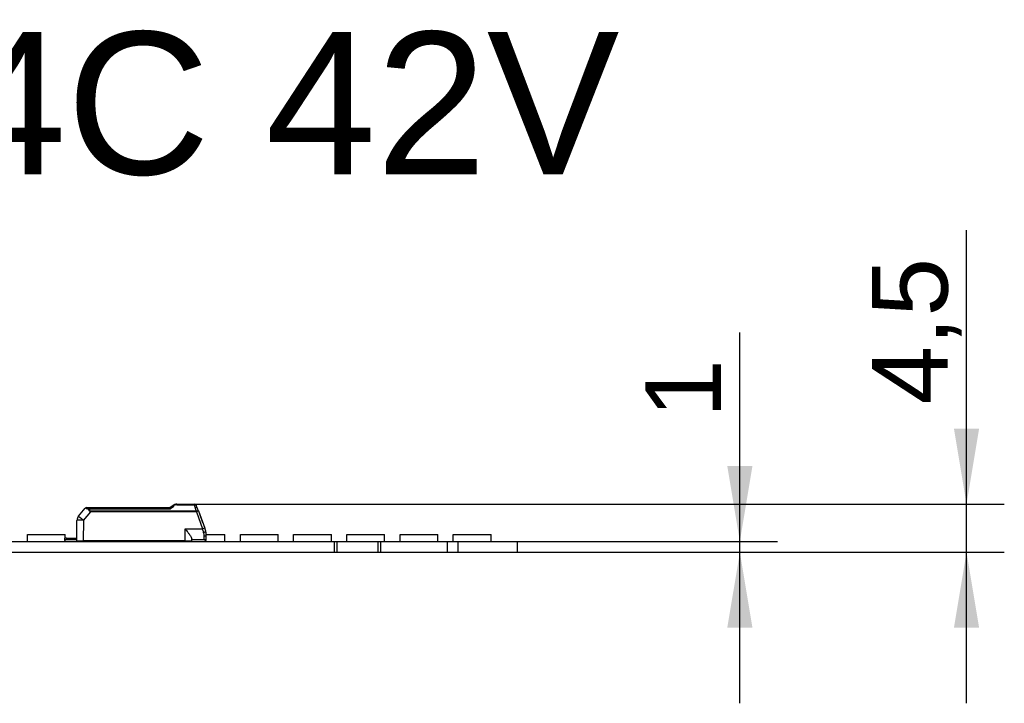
# Model space of a CAD drawing. Header units: millimetres. Extents: x 10 to 580, y 10 to 410.
# Tile 7 of 20: x 265 to 310, y 176 to 208. Entities that reach past the tile are written whole.
import ezdxf
from ezdxf.enums import TextEntityAlignment as Align

# ---------------------------------------------------------------- set-up
doc = ezdxf.new("R2010")
doc.units = ezdxf.units.MM
doc.layers.add('Default', color=7, linetype='Continuous')
doc.layers.add('LINLED_280X24MM_', color=7, linetype='Continuous')
doc.styles.add('SEACAD_Arial', font='arial.ttf')
doc.dimstyles.new('ISO', dxfattribs={"dimtxt": 3.5, "dimasz": 3.5, "dimexe": 1.75, "dimexo": 0, "dimgap": 0.875, "dimtad": 1, "dimlfac": 2, "dimtxsty": 'SEACAD_Arial', "dimblk1": '_SE_FILLED', "dimblk2": '_SE_FILLED', "dimsah": 1, "dimcen": 1.75, "dimadec": 0, "dimazin": 0, "dimtfac": 0.5, "dimtdec": 3, "dimtmove": 0, "dimatfit": 3, "dimfxl": 1, "dimarcsym": 0})

# ---------------------------------------------------------------- blocks, each defined once
blk = doc.blocks.new('SE2')
at = {"layer": 'LINLED_280X24MM_', "color": 7, "linetype": 'Continuous'}
for p, q in [((267.324, 185.017), (267.635, 185.388)), ((267.554, 184.827), (267.89, 185.227)), ((267.712, 185.424), (267.826, 185.424)), ((267.826, 185.424), (271.563, 185.424)), ((267.826, 185.368), (267.826, 185.424)), ((267.826, 185.368), (271.593, 185.368)), ((272.784, 185.249), (267.89, 185.249)), ((267.89, 185.249), (267.89, 185.227)), ((272.784, 185.227), (267.89, 185.227)), ((271.704, 185.521), (271.563, 185.424)), ((271.874, 185.574), (272.694, 185.574)), ((271.874, 185.574), (271.874, 185.552)), ((271.874, 185.552), (272.694, 185.552)), ((272.694, 185.552), (272.694, 185.574)), ((272.731, 185.428), (272.694, 185.552)), ((272.784, 185.227), (272.784, 185.249)), ((272.784, 185.227), (273.075, 184.428)), ((272.878, 185.261), (273.169, 184.462)), ((267.246, 183.874), (267.254, 184.827)), ((267.553, 184.827), (267.548, 183.874)), ((272.909, 185.175), (273.073, 184.724)), ((272.271, 183.874), (272.271, 184.428)), ((272.271, 184.428), (273.075, 184.428)), ((273.216, 184.332), (273.169, 184.462)), ((218.821, 183.849), (279.171, 183.849)), ((264.958, 184.174), (266.708, 184.174)), ((264.958, 183.849), (264.958, 184.174)), ((266.771, 183.999), (266.696, 183.999)), ((266.696, 183.899), (266.696, 183.999)), ((266.696, 183.899), (266.696, 183.849)), ((266.708, 183.999), (266.708, 184.174)), ((266.771, 183.999), (267.247, 183.999)), ((266.771, 183.999), (266.771, 183.924)), ((267.246, 183.924), (266.771, 183.924)), ((267.246, 183.874), (267.548, 183.874)), ((272.271, 183.874), (267.548, 183.874)), ((269.174, 183.849), (269.174, 183.874)), ((269.89, 183.849), (269.89, 183.874)), ((271.594, 183.874), (271.592, 183.868)), ((271.64, 183.849), (271.64, 183.854)), ((272.006, 183.849), (272.006, 183.874)), ((272.071, 183.874), (272.046, 183.849)), ((272.271, 183.874), (272.571, 183.874)), ((272.371, 183.874), (272.371, 183.849)), ((272.571, 183.874), (272.571, 183.967)), ((273.146, 183.924), (272.571, 183.924)), ((273.146, 183.924), (272.571, 183.924)), ((273.122, 184.267), (273.132, 184.27)), ((273.146, 183.924), (273.146, 184.096)), ((273.221, 183.958), (273.221, 183.899)), ((273.221, 183.849), (273.221, 183.899)), ((273.245, 184.174), (274.106, 184.174)), ((273.246, 184.024), (273.246, 184.162)), ((274.106, 183.849), (274.106, 184.174)), ((274.822, 184.174), (276.572, 184.174)), ((274.822, 183.849), (274.822, 184.174)), ((276.572, 183.849), (276.572, 184.174)), ((277.288, 184.174), (279.038, 184.174)), ((277.288, 183.849), (277.288, 184.174)), ((279.038, 183.849), (279.038, 184.174)), ((279.171, 183.849), (279.171, 183.349)), ((279.171, 183.849), (279.296, 183.849)), ((279.296, 183.849), (279.296, 183.349)), ((279.296, 183.849), (281.196, 183.849)), ((279.754, 184.174), (281.504, 184.174)), ((279.754, 183.849), (279.754, 184.174)), ((281.196, 183.849), (281.196, 183.349)), ((281.196, 183.849), (281.321, 183.849)), ((281.321, 183.849), (281.321, 183.349)), ((281.321, 183.849), (284.396, 183.849)), ((281.504, 183.849), (281.504, 184.174)), ((282.22, 184.174), (283.97, 184.174)), ((282.22, 183.849), (282.22, 184.174)), ((283.97, 183.849), (283.97, 184.174)), ((284.396, 183.849), (284.396, 183.349)), ((284.396, 183.849), (284.896, 183.849)), ((284.686, 184.174), (286.436, 184.174)), ((284.686, 183.849), (284.686, 184.174)), ((284.896, 183.849), (284.896, 183.349)), ((284.896, 183.849), (287.646, 183.849)), ((286.436, 183.849), (286.436, 184.174)), ((287.646, 183.849), (287.646, 183.349)), ((218.821, 183.349), (279.171, 183.349)), ((279.171, 183.349), (279.296, 183.349)), ((279.296, 183.349), (281.196, 183.349)), ((281.196, 183.349), (281.321, 183.349)), ((281.321, 183.349), (284.396, 183.349)), ((284.396, 183.349), (284.896, 183.349)), ((284.896, 183.349), (287.646, 183.349))]:
    blk.add_line(p, q, dxfattribs=at)
for centre, radius, start, end in [((267.713, 185.323), 0.101, 90.3214, 139.679), ((268.385, 188.989), 3.678, 258.2376, 260.576), ((267.843, 185.153), 0.216, 94.4693, 106.0575), ((260.475, 198.827), 17.457, 309.5581, 310.2759), ((271.874, 185.274), 0.3, 90.0001, 124.507), ((271.857, 185.309), 0.261, 108.3318, 124.8889), ((271.877, 185.373), 0.179, 90.9578, 130.6125), ((272.694, 185.474), 0.1, 20.0005, 89.9999), ((267.625, 183.572), 5.514, 19.4402, 20.5594), ((264.928, 182.45), 8.432, 19.4709, 20.5294), ((267.554, 184.825), 0.3, 140, 179.5), ((274.117, 181.637), 2.979, 108.5546, 110.4736), ((232.397, 172.479), 42.397, 16.1436, 16.3709), ((272.746, 184.161), 0.5, 0.0032, 20.0029), ((266.771, 183.799), 0.125, 90, 126.8699), ((267.721, 184.149), 0.3, 270, 293.5565), ((271.696, 184.149), 0.3, 246.4435, 249.7036), ((271.696, 184.149), 0.3, 249.7036, 270), ((272.531, 184.096), 0.615, 359.9594, 16.0983), ((273.146, 184.024), 0.1, 270, 0), ((273.146, 183.799), 0.125, 53.1301, 90)]:
    blk.add_arc(centre, radius, start, end, dxfattribs=at)
for centre, major_axis, ratio, start_param, end_param in [((272.784, 185.226), (0.094, 0.0342), 0.0082, 0, 1.567895), ((267.554, 184.825), (0.3, -0.003), 0.008726, 1.573617, 3.141593), ((267.554, 184.825), (-0.23, 0.193), 0.006685, 4.720219, 6.283185)]:
    blk.add_ellipse(centre, major_axis=major_axis, ratio=ratio, start_param=start_param, end_param=end_param, dxfattribs=at)
for points, knots in [([(267.826, 185.424), (267.817, 185.424), (267.808, 185.418), (267.792, 185.395), (267.786, 185.379), (267.783, 185.361)], [0, 0, 0, 0, 0.5, 0.5, 1, 1, 1, 1]), ([(267.89, 185.227), (267.876, 185.233), (267.849, 185.243), (267.805, 185.289), (267.792, 185.331), (267.783, 185.361)], [0, 0, 0, 0, 0.235372, 0.457314, 1, 1, 1, 1]), ([(267.826, 185.368), (267.827, 185.356), (267.829, 185.333), (267.837, 185.301), (267.849, 185.276), (267.867, 185.257), (267.882, 185.252), (267.89, 185.249)], [0, 0, 0, 0, 0.272042, 0.497908, 0.684926, 0.845835, 1, 1, 1, 1]), ([(271.593, 185.368), (271.59, 185.375), (271.586, 185.387), (271.579, 185.402), (271.574, 185.413), (271.57, 185.419), (271.566, 185.423), (271.564, 185.424), (271.563, 185.424)], [0, 0, 0, 0, 0.20474, 0.394141, 0.568268, 0.727202, 0.87106, 1, 1, 1, 1]), ([(272.694, 185.552), (272.715, 185.555), (272.736, 185.552), (272.77, 185.537), (272.782, 185.524), (272.788, 185.508)], [0, 0, 0, 0, 0.5, 0.5, 1, 1, 1, 1]), ([(272.825, 185.407), (272.819, 185.418), (272.806, 185.425), (272.773, 185.433), (272.752, 185.432), (272.731, 185.428)], [0, 0, 0, 0, 0.5, 0.5, 1, 1, 1, 1]), ([(272.784, 185.249), (272.779, 185.266), (272.769, 185.298), (272.755, 185.345), (272.743, 185.388), (272.735, 185.415), (272.731, 185.428)], [0, 0, 0, 0, 0.264161, 0.518866, 0.764137, 1, 1, 1, 1]), ([(272.878, 185.261), (272.876, 185.265), (272.866, 185.266), (272.831, 185.261), (272.808, 185.256), (272.784, 185.249)], [0, 0, 0, 0, 0.5, 0.5, 1, 1, 1, 1]), ([(272.271, 184.428), (272.311, 184.376), (272.378, 184.288), (272.475, 184.159), (272.551, 184.046), (272.565, 183.992), (272.571, 183.967)], [0, 0, 0, 0, 0.294755, 0.499673, 0.776792, 1, 1, 1, 1]), ([(273.132, 184.27), (273.157, 184.279), (273.18, 184.291), (273.211, 184.314), (273.218, 184.325), (273.216, 184.332)], [0, 0, 0, 0, 0.5, 0.5, 1, 1, 1, 1]), ([(273.246, 184.162), (273.246, 184.144), (273.235, 184.127), (273.198, 184.103), (273.172, 184.096), (273.146, 184.096)], [0, 0, 0, 0, 0.5, 0.5, 1, 1, 1, 1])]:
    blk.add_open_spline(points, degree=3, knots=knots, dxfattribs=at)
blk.add_open_spline([(271.761, 185.509), (271.738, 185.525), (271.717, 185.53), (271.704, 185.521)], degree=3, dxfattribs=at)
blk = doc.blocks.new('DMBLK41')
at = {"layer": 'Default', "linetype": 'Continuous'}
for points in [[(298.546, 187.349), (297.379, 187.349), (297.963, 183.849)], [(298.546, 179.849), (297.963, 183.349), (297.379, 179.849)]]:
    blk.add_hatch(color=7, dxfattribs=at).paths.add_polyline_path(points)
at = {"layer": 'Default', "color": 7, "linetype": 'Continuous'}
for p, q in [((297.963, 176.349), (297.963, 193.535)), ((287.646, 183.849), (299.713, 183.849)), ((287.646, 183.349), (299.713, 183.349))]:
    blk.add_line(p, q, dxfattribs=at)
at = {"layer": 'Default', "color": 7, "linetype": 'Continuous', "style": 'SEACAD_Arial'}
blk.add_text('1', height=3.5, rotation=90, dxfattribs=at).set_placement((293.588, 189.571), align=Align.TOP_LEFT)
blk = doc.blocks.new('_SE_FILLED')
at = {"color": 0}
blk.add_line((0, 0), (-1, 0), dxfattribs=at)
blk.add_solid([(0, 0), (-1, -0.1665), (-1, 0.1665), (0, 0)], dxfattribs=at)
blk = doc.blocks.new('DMBLK42')
at = {"layer": 'Default', "linetype": 'Continuous'}
for points in [[(309.046, 189.074), (307.879, 189.074), (308.463, 185.574)], [(309.046, 179.849), (308.463, 183.349), (307.879, 179.849)]]:
    blk.add_hatch(color=7, dxfattribs=at).paths.add_polyline_path(points)
at = {"layer": 'Default', "color": 7, "linetype": 'Continuous'}
for p, q in [((308.463, 176.349), (308.463, 198.267)), ((272.694, 185.574), (310.213, 185.574)), ((279.171, 183.349), (310.213, 183.349))]:
    blk.add_line(p, q, dxfattribs=at)
at = {"layer": 'Default', "color": 7, "linetype": 'Continuous', "style": 'SEACAD_Arial'}
blk.add_text('4,5', height=3.5, rotation=90, dxfattribs=at).set_placement((304.088, 190.194), align=Align.TOP_LEFT)

msp = doc.modelspace()

# ---------------------------------------------------------------- block references
at = {"layer": 'Default'}
msp.add_blockref('SE2', (0, 0), dxfattribs=at)

# ---------------------------------------------------------------- texts
at = {"layer": 'Default', "insert": (147.874, 207.4607), "char_height": 6.6, "width": 160.035663, "attachment_point": 1}
msp.add_mtext('{\\fArial CE|b0||i0||c0|p34;\\C7;\\H6.6;\\W1.;LinLED 280x24mm 2000lm 4C 42V}', dxfattribs=at)

# ---------------------------------------------------------------- dimensions: what is measured, and where the dimension line sits
at = {"layer": 'Default', "color": 7, "linetype": 'Continuous'}
dim = msp.add_linear_dim(base=(308.4625418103, 185.5739406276), p1=(279.1708635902, 183.3489406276), p2=(272.6938238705, 185.5739406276), angle=90, text='\\A1;<>', dimstyle='ISO', override={"dimdec": 1}, dxfattribs=at)
dim.commit()
dim.dimension.update_dxf_attribs({"geometry": 'DMBLK42', "text_midpoint": (308.4625418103, 188.9688860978), "dimtype": 160})
dim = msp.add_linear_dim(base=(297.9625, 183.8489), p1=(284.8959, 183.3489), p2=(287.6459, 183.8489), angle=90, text='\\A1;<>', dimstyle='ISO', dxfattribs=at)
dim.commit()
dim.dimension.update_dxf_attribs({"geometry": 'DMBLK41', "text_midpoint": (297.9625, 188.3458), "dimtype": 160})

doc.saveas('drawing.dxf')
